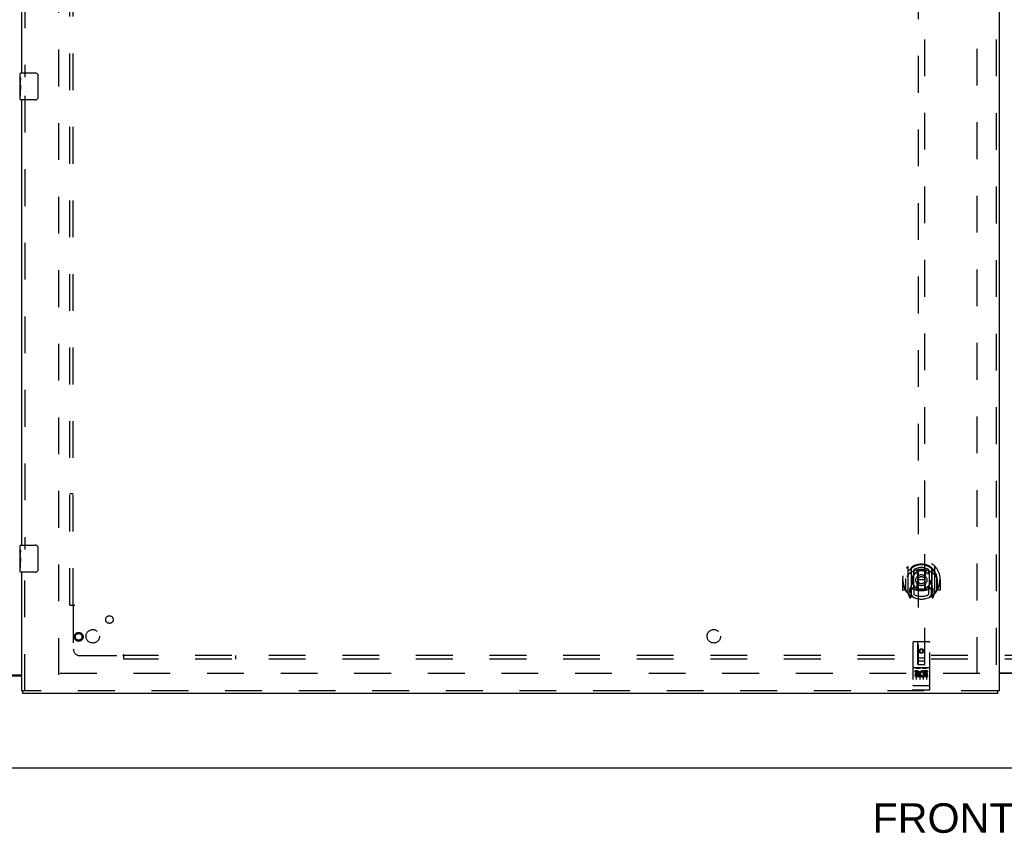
# Model space of a CAD drawing. Header units: inches. Extents: x 0 to 248, y 0 to 160.
# Tile 3 of 69: x 43 to 79, y 45 to 75. Entities that reach past the tile are written whole.
import ezdxf

# ---------------------------------------------------------------- set-up
doc = ezdxf.new("R2010")
doc.units = ezdxf.units.IN
doc.header["$LTSCALE"] = 13.627625
doc.header["$MEASUREMENT"] = 0
doc.linetypes.add('HIDDEN', pattern=[0.2, 0.1, -0.1])
doc.layers.get('0').update_dxf_attribs({"linetype": 'CONTINUOUS'})
for name, color, linetype in [('DEFAULT_2', 8, 'HIDDEN'), ('DIMENSIONS', 7, 'CONTINUOUS'), ('LEFTHAND_DOOR_ASSEMBLY', 7, 'CONTINUOUS'), ('SUBPANEL', 7, 'CONTINUOUS')]:
    doc.layers.add(name, color=color, linetype=linetype)
doc.styles.get("Standard").update_dxf_attribs({"font": 'arial.ttf'})

msp = doc.modelspace()

# ---------------------------------------------------------------- linework, layer by layer
at = {"color": 3, "linetype": 'Continuous'}
for p, q in [((40.925, 50.857), (42.605, 50.857)), ((42.605, 50.805), (40.967, 50.805)), ((78.793, 50.924), (80.105, 50.924)), ((80.105, 50.909), (78.793, 50.909)), ((40.907, 47.409), (118.553, 47.409))]:
    msp.add_line(p, q, dxfattribs=at)
at = {"layer": 'DEFAULT_2', "color": 8, "linetype": 'HIDDEN'}
for p, q in [((43.98, 50.857), (43.98, 111.961)), ((77.98, 50.888), (77.98, 111.93)), ((78.084, 50.909), (43.994, 50.909))]:
    msp.add_line(p, q, dxfattribs=at)
at = {"layer": 'LEFTHAND_DOOR_ASSEMBLY', "color": 8, "linetype": 'HIDDEN'}
for p, q in [((78.689, 112.555), (78.689, 50.263)), ((42.709, 89.814), (42.709, 73.004)), ((75.793, 79.239), (75.793, 51.237)), ((76.043, 51.237), (76.043, 79.239)), ((42.709, 72.314), (42.709, 55.504)), ((42.709, 50.263), (42.709, 54.814)), ((75.418, 54.865), (75.418, 53.897)), ((75.535, 54.811), (75.535, 53.795)), ((75.543, 54.786), (75.543, 53.783)), ((75.643, 54.746), (75.643, 54.643)), ((75.755, 54.72), (75.785, 54.381)), ((76.08, 54.72), (76.05, 54.381)), ((76.193, 54.643), (76.193, 54.746)), ((76.293, 54.786), (76.293, 53.783)), ((76.3, 54.811), (76.3, 53.795)), ((76.418, 53.897), (76.418, 54.865)), ((75.233, 54.381), (75.218, 54.381)), ((75.218, 54.381), (75.218, 54.008)), ((75.335, 54.381), (75.35, 54.381)), ((75.335, 54.381), (75.335, 53.993)), ((75.343, 54.428), (75.343, 54.43)), ((75.343, 53.97), (75.343, 54.428)), ((75.635, 54.063), (75.635, 54.694)), ((75.755, 54.037), (75.785, 54.381)), ((76.05, 54.381), (75.785, 54.381)), ((76.081, 54.037), (76.05, 54.381)), ((76.2, 54.694), (76.2, 54.063)), ((76.5, 54.381), (76.485, 54.381)), ((76.493, 54.428), (76.492, 54.43)), ((76.493, 53.97), (76.493, 54.428)), ((76.5, 54.381), (76.5, 53.993)), ((76.618, 54.381), (76.603, 54.381)), ((76.618, 54.381), (76.618, 54.008)), ((75.335, 53.993), (75.233, 53.993)), ((75.335, 53.993), (75.343, 54.008)), ((75.535, 54.052), (75.475, 54.052)), ((75.475, 54.052), (75.475, 53.902)), ((75.545, 54.015), (75.545, 53.808)), ((75.635, 54.053), (75.563, 54.053)), ((75.631, 54.035), (75.565, 54.035)), ((75.643, 54.082), (75.643, 53.83)), ((76.193, 53.83), (76.193, 54.082)), ((76.273, 54.053), (76.2, 54.053)), ((76.27, 54.035), (76.204, 54.035)), ((76.29, 53.808), (76.29, 54.015)), ((76.36, 54.052), (76.3, 54.052)), ((76.36, 53.902), (76.36, 54.052)), ((76.492, 54.008), (76.5, 53.993)), ((76.603, 53.993), (76.5, 53.993)), ((75.422, 53.887), (75.492, 53.711)), ((75.475, 53.902), (75.543, 53.902)), ((75.513, 53.955), (75.483, 53.909)), ((75.514, 53.791), (75.518, 53.788)), ((75.521, 53.714), (75.535, 53.795)), ((75.613, 53.733), (75.543, 53.842)), ((76.293, 53.842), (76.223, 53.733)), ((76.293, 53.902), (76.36, 53.902)), ((76.3, 53.795), (76.314, 53.714)), ((76.321, 53.791), (76.321, 53.791)), ((76.321, 53.791), (76.322, 53.791)), ((76.321, 53.791), (76.322, 53.791)), ((76.352, 53.909), (76.322, 53.955)), ((76.343, 53.711), (76.413, 53.887)), ((75.605, 52.047), (75.605, 50.322)), ((76.2, 52.077), (75.635, 52.077)), ((75.791, 51.237), (75.788, 52.047)), ((75.918, 51.809), (75.855, 51.773)), ((75.918, 51.798), (75.865, 51.768)), ((75.98, 51.773), (75.918, 51.809)), ((75.918, 51.809), (75.918, 51.798)), ((75.97, 51.768), (75.918, 51.798)), ((76.044, 51.237), (76.048, 52.047)), ((76.23, 50.322), (76.23, 52.047)), ((75.79, 51.487), (76.045, 51.487)), ((75.855, 51.773), (75.865, 51.768)), ((75.855, 51.773), (75.855, 51.701)), ((75.855, 51.701), (75.865, 51.707)), ((75.855, 51.701), (75.918, 51.665)), ((75.865, 51.768), (75.865, 51.707)), ((75.865, 51.707), (75.918, 51.677)), ((75.918, 51.677), (75.97, 51.707)), ((75.918, 51.665), (75.98, 51.701)), ((75.918, 51.665), (75.918, 51.677)), ((75.98, 51.773), (75.97, 51.768)), ((75.97, 51.707), (75.97, 51.768)), ((75.98, 51.701), (75.97, 51.707)), ((75.98, 51.701), (75.98, 51.773)), ((76.2, 51.12), (75.635, 51.12)), ((75.706, 51.104), (75.879, 51.104)), ((75.791, 51.237), (75.793, 51.237)), ((75.793, 51.237), (76.043, 51.237)), ((76.003, 51.362), (75.833, 51.362)), ((75.956, 51.104), (76.129, 51.104)), ((76.043, 51.237), (76.044, 51.237)), ((75.773, 50.998), (75.681, 50.998)), ((75.681, 50.998), (75.681, 50.955)), ((75.773, 50.955), (75.681, 50.955)), ((75.73, 50.989), (75.73, 50.683)), ((75.777, 50.912), (75.731, 50.912)), ((75.773, 50.871), (75.745, 50.871)), ((75.837, 50.827), (75.745, 50.827)), ((75.837, 50.785), (75.745, 50.785)), ((75.837, 50.827), (75.837, 50.785)), ((75.855, 50.989), (75.855, 50.683)), ((75.969, 50.833), (75.986, 50.794)), ((75.98, 50.989), (75.98, 50.683)), ((75.993, 50.962), (75.98, 50.944)), ((75.99, 50.987), (75.993, 50.986)), ((76.149, 50.998), (75.993, 50.998)), ((75.993, 50.998), (75.993, 50.986)), ((75.993, 50.962), (75.993, 50.785)), ((76.149, 50.785), (75.993, 50.785)), ((76.149, 50.955), (76.036, 50.955)), ((76.036, 50.955), (76.036, 50.912)), ((76.128, 50.912), (76.036, 50.912)), ((76.128, 50.87), (76.036, 50.87)), ((76.036, 50.87), (76.036, 50.827)), ((76.149, 50.827), (76.036, 50.827)), ((76.105, 50.989), (76.105, 50.683)), ((76.128, 50.912), (76.128, 50.87)), ((76.149, 50.998), (76.149, 50.955)), ((76.149, 50.827), (76.149, 50.785)), ((75.623, 50.451), (75.622, 50.451)), ((75.624, 50.45), (75.623, 50.451)), ((75.625, 50.45), (75.624, 50.45)), ((75.624, 50.45), (75.624, 50.45)), ((75.626, 50.45), (75.625, 50.45)), ((75.627, 50.45), (75.626, 50.45)), ((75.628, 50.45), (75.627, 50.45)), ((75.629, 50.45), (75.628, 50.45)), ((75.628, 50.45), (75.628, 50.45)), ((75.63, 50.45), (75.629, 50.45)), ((75.631, 50.45), (75.63, 50.45)), ((75.632, 50.45), (75.631, 50.45)), ((75.633, 50.45), (75.632, 50.45)), ((75.634, 50.45), (75.633, 50.45)), ((75.633, 50.45), (75.633, 50.45)), ((75.635, 50.45), (75.634, 50.45)), ((76.201, 50.45), (75.635, 50.45)), ((76.201, 50.45), (76.202, 50.45)), ((76.201, 50.45), (76.201, 50.45)), ((76.202, 50.45), (76.203, 50.45)), ((76.203, 50.45), (76.204, 50.45)), ((76.204, 50.45), (76.205, 50.45)), ((76.205, 50.45), (76.206, 50.45)), ((76.206, 50.45), (76.207, 50.45)), ((76.206, 50.45), (76.206, 50.45)), ((76.207, 50.45), (76.208, 50.45)), ((76.208, 50.45), (76.209, 50.45)), ((76.209, 50.45), (76.21, 50.45)), ((76.21, 50.45), (76.211, 50.45)), ((76.21, 50.45), (76.21, 50.45)), ((76.211, 50.45), (76.212, 50.45)), ((76.212, 50.45), (76.213, 50.451)), ((76.213, 50.451), (76.214, 50.451)), ((76.213, 50.451), (76.213, 50.451)), ((78.751, 50.263), (42.647, 50.263)), ((76.2, 50.292), (75.635, 50.292))]:
    msp.add_line(p, q, dxfattribs=at)
at = {"layer": 'LEFTHAND_DOOR_ASSEMBLY', "color": 3, "linetype": 'Continuous'}
for p, q in [((78.793, 112.555), (78.793, 50.263)), ((42.605, 73.159), (42.605, 89.659)), ((42.605, 55.659), (42.605, 72.159)), ((42.605, 50.263), (42.605, 54.659)), ((78.751, 50.159), (42.647, 50.159))]:
    msp.add_line(p, q, dxfattribs=at)
at = {"layer": 'LEFTHAND_DOOR_ASSEMBLY', "color": 7, "linetype": 'Continuous'}
for p, q in [((42.545, 72.999), (42.545, 73.144)), ((42.545, 72.741), (42.545, 72.998)), ((42.551, 72.942), (42.545, 72.942)), ((42.56, 73.159), (43.1, 73.159)), ((43.2, 73.059), (43.2, 72.259)), ((42.545, 72.775), (42.552, 72.775)), ((42.545, 72.174), (42.545, 72.738)), ((42.547, 72.712), (42.545, 72.712)), ((42.545, 72.58), (42.551, 72.58)), ((42.552, 72.775), (42.552, 72.911)), ((42.545, 72.544), (42.552, 72.544)), ((42.545, 72.481), (42.552, 72.481)), ((42.545, 72.314), (42.552, 72.314)), ((42.552, 72.314), (42.552, 72.544)), ((43.1, 72.159), (42.56, 72.159)), ((42.545, 55.499), (42.545, 55.644)), ((42.545, 55.241), (42.545, 55.498)), ((42.551, 55.442), (42.545, 55.442)), ((42.56, 55.659), (43.1, 55.659)), ((43.2, 55.559), (43.2, 54.759)), ((42.545, 55.275), (42.552, 55.275)), ((42.545, 54.674), (42.545, 55.238)), ((42.547, 55.212), (42.545, 55.212)), ((42.545, 55.08), (42.551, 55.08)), ((42.552, 55.275), (42.552, 55.411)), ((42.545, 55.044), (42.552, 55.044)), ((42.545, 54.981), (42.552, 54.981)), ((42.545, 54.814), (42.552, 54.814)), ((42.552, 54.814), (42.552, 55.044)), ((43.1, 54.659), (42.56, 54.659)), ((42.605, 50.263), (42.647, 50.263)), ((42.647, 50.159), (42.647, 50.263)), ((78.793, 50.263), (78.751, 50.263)), ((78.751, 50.159), (78.751, 50.263))]:
    msp.add_line(p, q, dxfattribs=at)
for points in [[(42.545, 72.999), (42.545, 72.995), (42.546, 72.99), (42.546, 72.985), (42.548, 72.972)], [(42.548, 72.972), (42.549, 72.964), (42.55, 72.956), (42.55, 72.947)], [(42.55, 72.947), (42.551, 72.939), (42.552, 72.929), (42.552, 72.92), (42.552, 72.911)], [(43.193, 73.096), (43.195, 73.09), (43.197, 73.084), (43.198, 73.078), (43.199, 73.072), (43.2, 73.066), (43.2, 73.059)], [(42.545, 72.741), (42.545, 72.733), (42.546, 72.724), (42.546, 72.714)], [(42.546, 72.714), (42.549, 72.68), (42.55, 72.668), (42.551, 72.656), (42.552, 72.643), (42.552, 72.63), (42.552, 72.617), (42.552, 72.605), (42.552, 72.592), (42.551, 72.579), (42.55, 72.567), (42.549, 72.555)], [(43.2, 72.259), (43.2, 72.253), (43.199, 72.247), (43.198, 72.241), (43.197, 72.235), (43.195, 72.229), (43.193, 72.223)], [(42.545, 55.499), (42.545, 55.495), (42.546, 55.49), (42.546, 55.485), (42.548, 55.472)], [(42.548, 55.472), (42.549, 55.464), (42.55, 55.456), (42.55, 55.447)], [(42.55, 55.447), (42.551, 55.439), (42.552, 55.429), (42.552, 55.42), (42.552, 55.411)], [(43.193, 55.596), (43.195, 55.59), (43.197, 55.584), (43.198, 55.578), (43.199, 55.572), (43.2, 55.566), (43.2, 55.559)], [(42.545, 55.241), (42.545, 55.233), (42.546, 55.224), (42.546, 55.214)], [(42.546, 55.214), (42.549, 55.18), (42.55, 55.168), (42.551, 55.156), (42.552, 55.143), (42.552, 55.13), (42.552, 55.117), (42.552, 55.105), (42.552, 55.092), (42.551, 55.079), (42.55, 55.067), (42.549, 55.055)], [(43.2, 54.759), (43.2, 54.753), (43.199, 54.747), (43.198, 54.741), (43.197, 54.735), (43.195, 54.729), (43.193, 54.723)]]:
    msp.add_lwpolyline(points, dxfattribs=at)
at = {"layer": 'LEFTHAND_DOOR_ASSEMBLY', "color": 8, "linetype": 'HIDDEN'}
for points in [[(75.372, 54.82), (75.373, 54.821), (75.374, 54.821), (75.374, 54.822), (75.375, 54.823), (75.376, 54.824), (75.376, 54.825), (75.377, 54.825), (75.378, 54.826), (75.379, 54.827), (75.379, 54.828), (75.38, 54.828), (75.381, 54.829), (75.382, 54.83), (75.383, 54.83), (75.383, 54.831), (75.384, 54.832), (75.385, 54.832), (75.386, 54.833), (75.387, 54.834), (75.388, 54.834), (75.388, 54.835), (75.389, 54.836), (75.39, 54.836), (75.391, 54.837), (75.392, 54.837), (75.393, 54.838), (75.394, 54.838), (75.394, 54.839), (75.395, 54.839), (75.396, 54.84), (75.397, 54.84), (75.398, 54.841), (75.399, 54.841), (75.4, 54.842)], [(75.73, 54.738), (75.735, 54.739), (75.74, 54.741), (75.746, 54.742), (75.751, 54.743), (75.757, 54.745), (75.762, 54.746), (75.768, 54.747), (75.773, 54.748), (75.779, 54.749), (75.784, 54.751), (75.79, 54.752), (75.795, 54.753), (75.801, 54.754), (75.806, 54.754), (75.812, 54.755), (75.817, 54.756), (75.823, 54.757), (75.828, 54.758), (75.834, 54.758), (75.839, 54.759), (75.845, 54.76), (75.851, 54.76), (75.856, 54.761), (75.862, 54.761), (75.867, 54.762), (75.873, 54.762), (75.878, 54.762), (75.884, 54.763), (75.89, 54.763), (75.895, 54.763), (75.901, 54.763), (75.906, 54.763), (75.912, 54.763), (75.918, 54.763), (75.923, 54.763), (75.929, 54.763), (75.934, 54.763), (75.94, 54.763), (75.946, 54.763), (75.951, 54.763), (75.957, 54.762), (75.962, 54.762), (75.968, 54.762), (75.974, 54.761), (75.979, 54.761), (75.985, 54.76), (75.99, 54.76), (75.996, 54.759), (76.001, 54.758), (76.007, 54.758), (76.012, 54.757), (76.018, 54.756), (76.024, 54.755), (76.029, 54.754), (76.035, 54.754), (76.04, 54.753), (76.046, 54.752), (76.051, 54.751), (76.057, 54.749), (76.062, 54.748), (76.068, 54.747), (76.073, 54.746), (76.078, 54.745), (76.084, 54.743), (76.089, 54.742), (76.095, 54.741), (76.1, 54.739), (76.106, 54.738)], [(76.435, 54.842), (76.436, 54.841), (76.437, 54.841), (76.438, 54.84), (76.439, 54.84), (76.44, 54.839), (76.441, 54.839), (76.442, 54.838), (76.442, 54.838), (76.443, 54.837), (76.444, 54.837), (76.445, 54.836), (76.446, 54.836), (76.447, 54.835), (76.448, 54.834), (76.448, 54.834), (76.449, 54.833), (76.45, 54.832), (76.451, 54.832), (76.452, 54.831), (76.453, 54.83), (76.453, 54.83), (76.454, 54.829), (76.455, 54.828), (76.456, 54.828), (76.456, 54.827), (76.457, 54.826), (76.458, 54.825), (76.459, 54.825), (76.459, 54.824), (76.46, 54.823), (76.461, 54.822), (76.462, 54.821), (76.462, 54.821), (76.463, 54.82)], [(75.463, 54.596), (75.462, 54.595), (75.46, 54.593), (75.459, 54.592), (75.457, 54.59), (75.455, 54.589), (75.454, 54.587), (75.452, 54.586), (75.45, 54.584), (75.449, 54.582), (75.447, 54.58), (75.445, 54.578), (75.443, 54.576), (75.441, 54.574), (75.439, 54.572), (75.437, 54.57), (75.435, 54.567), (75.433, 54.565), (75.431, 54.562), (75.429, 54.56), (75.427, 54.557), (75.425, 54.554), (75.422, 54.551), (75.42, 54.548), (75.418, 54.545), (75.415, 54.542), (75.413, 54.538), (75.41, 54.534), (75.408, 54.531), (75.405, 54.527), (75.403, 54.523), (75.4, 54.518), (75.397, 54.514), (75.394, 54.509), (75.391, 54.505), (75.388, 54.5), (75.385, 54.494)], [(76.45, 54.494), (76.447, 54.5), (76.444, 54.505), (76.441, 54.509), (76.438, 54.514), (76.435, 54.518), (76.433, 54.523), (76.43, 54.527), (76.427, 54.531), (76.425, 54.534), (76.422, 54.538), (76.42, 54.541), (76.417, 54.545), (76.415, 54.548), (76.413, 54.551), (76.411, 54.554), (76.408, 54.557), (76.406, 54.56), (76.404, 54.562), (76.402, 54.565), (76.4, 54.567), (76.398, 54.57), (76.396, 54.572), (76.394, 54.574), (76.392, 54.576), (76.39, 54.578), (76.388, 54.58), (76.387, 54.582), (76.385, 54.584), (76.383, 54.586), (76.381, 54.587), (76.38, 54.589), (76.378, 54.59), (76.377, 54.592), (76.375, 54.593), (76.373, 54.595), (76.372, 54.596)], [(75.4, 53.92), (75.399, 53.921), (75.398, 53.921), (75.397, 53.922), (75.396, 53.922), (75.395, 53.922), (75.394, 53.923), (75.394, 53.923), (75.393, 53.924), (75.392, 53.925), (75.391, 53.925), (75.39, 53.926), (75.389, 53.926), (75.388, 53.927), (75.388, 53.927), (75.387, 53.928), (75.386, 53.929), (75.385, 53.929), (75.384, 53.93), (75.383, 53.931), (75.383, 53.931), (75.382, 53.932), (75.381, 53.933), (75.38, 53.933), (75.379, 53.934), (75.379, 53.935), (75.378, 53.936), (75.377, 53.936), (75.376, 53.937), (75.376, 53.938), (75.375, 53.939), (75.374, 53.94), (75.374, 53.94), (75.373, 53.941), (75.372, 53.942)], [(76.463, 53.942), (76.462, 53.941), (76.462, 53.94), (76.461, 53.94), (76.46, 53.939), (76.459, 53.938), (76.459, 53.937), (76.458, 53.936), (76.457, 53.936), (76.456, 53.935), (76.456, 53.934), (76.455, 53.933), (76.454, 53.933), (76.453, 53.932), (76.453, 53.931), (76.452, 53.931), (76.451, 53.93), (76.45, 53.929), (76.449, 53.929), (76.448, 53.928), (76.448, 53.927), (76.447, 53.927), (76.446, 53.926), (76.445, 53.926), (76.444, 53.925), (76.443, 53.925), (76.442, 53.924), (76.442, 53.923), (76.441, 53.923), (76.44, 53.922), (76.439, 53.922), (76.438, 53.922), (76.437, 53.921), (76.436, 53.921), (76.435, 53.92)], [(75.7, 51.103), (75.7, 51.103), (75.7, 51.103), (75.7, 51.103), (75.7, 51.103), (75.701, 51.103), (75.701, 51.103), (75.701, 51.103), (75.701, 51.103), (75.701, 51.103), (75.701, 51.103), (75.701, 51.103), (75.701, 51.103), (75.701, 51.103), (75.701, 51.103), (75.702, 51.103), (75.702, 51.103), (75.702, 51.103), (75.702, 51.103), (75.702, 51.103), (75.702, 51.103), (75.702, 51.103), (75.702, 51.103), (75.703, 51.104), (75.703, 51.104), (75.703, 51.104), (75.703, 51.104), (75.703, 51.104), (75.703, 51.104), (75.704, 51.104), (75.704, 51.104), (75.704, 51.104), (75.704, 51.104), (75.704, 51.104), (75.704, 51.104), (75.705, 51.104), (75.705, 51.104), (75.705, 51.104), (75.705, 51.104), (75.705, 51.104), (75.705, 51.104), (75.706, 51.104), (75.706, 51.104), (75.706, 51.104), (75.706, 51.104), (75.706, 51.104)], [(75.879, 51.104), (75.879, 51.104), (75.879, 51.104), (75.879, 51.104), (75.879, 51.104), (75.88, 51.104), (75.88, 51.104), (75.88, 51.104), (75.88, 51.104), (75.88, 51.104), (75.88, 51.104), (75.881, 51.104), (75.881, 51.104), (75.881, 51.104), (75.881, 51.104), (75.881, 51.104), (75.882, 51.104), (75.882, 51.104), (75.882, 51.104), (75.882, 51.104), (75.882, 51.104), (75.882, 51.104), (75.882, 51.104), (75.883, 51.104), (75.883, 51.103), (75.883, 51.103), (75.883, 51.103), (75.883, 51.103), (75.883, 51.103), (75.883, 51.103), (75.883, 51.103), (75.884, 51.103), (75.884, 51.103), (75.884, 51.103), (75.884, 51.103), (75.884, 51.103), (75.884, 51.103), (75.884, 51.103), (75.884, 51.103), (75.884, 51.103), (75.885, 51.103), (75.885, 51.103), (75.885, 51.103), (75.885, 51.103), (75.885, 51.103), (75.885, 51.103), (75.885, 51.103)], [(75.95, 51.103), (75.95, 51.103), (75.95, 51.103), (75.95, 51.103), (75.95, 51.103), (75.951, 51.103), (75.951, 51.103), (75.951, 51.103), (75.951, 51.103), (75.951, 51.103), (75.951, 51.103), (75.951, 51.103), (75.951, 51.103), (75.951, 51.103), (75.951, 51.103), (75.952, 51.103), (75.952, 51.103), (75.952, 51.103), (75.952, 51.103), (75.952, 51.103), (75.952, 51.103), (75.952, 51.103), (75.953, 51.103), (75.953, 51.104), (75.953, 51.104), (75.953, 51.104), (75.953, 51.104), (75.953, 51.104), (75.953, 51.104), (75.954, 51.104), (75.954, 51.104), (75.954, 51.104), (75.954, 51.104), (75.954, 51.104), (75.954, 51.104), (75.955, 51.104), (75.955, 51.104), (75.955, 51.104), (75.955, 51.104), (75.955, 51.104), (75.955, 51.104), (75.956, 51.104), (75.956, 51.104), (75.956, 51.104), (75.956, 51.104), (75.956, 51.104)], [(76.129, 51.104), (76.129, 51.104), (76.129, 51.104), (76.129, 51.104), (76.129, 51.104), (76.13, 51.104), (76.13, 51.104), (76.13, 51.104), (76.13, 51.104), (76.13, 51.104), (76.13, 51.104), (76.131, 51.104), (76.131, 51.104), (76.131, 51.104), (76.131, 51.104), (76.131, 51.104), (76.132, 51.104), (76.132, 51.104), (76.132, 51.104), (76.132, 51.104), (76.132, 51.104), (76.132, 51.104), (76.132, 51.104), (76.133, 51.104), (76.133, 51.103), (76.133, 51.103), (76.133, 51.103), (76.133, 51.103), (76.133, 51.103), (76.133, 51.103), (76.133, 51.103), (76.134, 51.103), (76.134, 51.103), (76.134, 51.103), (76.134, 51.103), (76.134, 51.103), (76.134, 51.103), (76.134, 51.103), (76.134, 51.103), (76.134, 51.103), (76.135, 51.103), (76.135, 51.103), (76.135, 51.103), (76.135, 51.103), (76.135, 51.103), (76.135, 51.103), (76.135, 51.103)], [(75.622, 50.451), (75.621, 50.451), (75.621, 50.451), (75.621, 50.451), (75.62, 50.451), (75.62, 50.451), (75.619, 50.451), (75.619, 50.451), (75.619, 50.451), (75.618, 50.451), (75.618, 50.451), (75.618, 50.451), (75.617, 50.451), (75.617, 50.451), (75.617, 50.451), (75.616, 50.452), (75.616, 50.452), (75.616, 50.452), (75.615, 50.452), (75.615, 50.452), (75.615, 50.452), (75.614, 50.452), (75.614, 50.452), (75.614, 50.452), (75.614, 50.452), (75.613, 50.452), (75.613, 50.452), (75.613, 50.452), (75.612, 50.452), (75.612, 50.453), (75.612, 50.453), (75.612, 50.453), (75.611, 50.453), (75.611, 50.453), (75.611, 50.453), (75.611, 50.453), (75.61, 50.453), (75.61, 50.453), (75.61, 50.453), (75.61, 50.453), (75.609, 50.453), (75.609, 50.454), (75.609, 50.454), (75.609, 50.454), (75.609, 50.454), (75.608, 50.454), (75.608, 50.454), (75.608, 50.454), (75.608, 50.454), (75.608, 50.454), (75.608, 50.454), (75.607, 50.454), (75.607, 50.455), (75.607, 50.455), (75.607, 50.455), (75.607, 50.455), (75.607, 50.455), (75.607, 50.455), (75.606, 50.455), (75.606, 50.455), (75.606, 50.455), (75.606, 50.455), (75.606, 50.456), (75.606, 50.456), (75.606, 50.456), (75.606, 50.456), (75.606, 50.456), (75.606, 50.456), (75.605, 50.456), (75.605, 50.456), (75.605, 50.456), (75.605, 50.456), (75.605, 50.457), (75.605, 50.457), (75.605, 50.457), (75.605, 50.457), (75.605, 50.457), (75.605, 50.457), (75.605, 50.457), (75.605, 50.457)], [(76.214, 50.451), (76.215, 50.451), (76.215, 50.451), (76.215, 50.451), (76.216, 50.451), (76.216, 50.451), (76.216, 50.451), (76.217, 50.451), (76.217, 50.451), (76.217, 50.451), (76.218, 50.451), (76.218, 50.451), (76.218, 50.451), (76.219, 50.452), (76.219, 50.452), (76.219, 50.452), (76.22, 50.452), (76.22, 50.452), (76.22, 50.452), (76.221, 50.452), (76.221, 50.452), (76.221, 50.452), (76.222, 50.452), (76.222, 50.452), (76.222, 50.452), (76.222, 50.452), (76.223, 50.452), (76.223, 50.453), (76.223, 50.453), (76.224, 50.453), (76.224, 50.453), (76.224, 50.453), (76.224, 50.453), (76.225, 50.453), (76.225, 50.453), (76.225, 50.453), (76.225, 50.453), (76.225, 50.453), (76.226, 50.453), (76.226, 50.454), (76.226, 50.454), (76.226, 50.454), (76.227, 50.454), (76.227, 50.454), (76.227, 50.454), (76.227, 50.454), (76.227, 50.454), (76.227, 50.454), (76.228, 50.454), (76.228, 50.454), (76.228, 50.455), (76.228, 50.455), (76.228, 50.455), (76.228, 50.455), (76.229, 50.455), (76.229, 50.455), (76.229, 50.455), (76.229, 50.455), (76.229, 50.455), (76.229, 50.455), (76.229, 50.456), (76.229, 50.456), (76.229, 50.456), (76.23, 50.456), (76.23, 50.456), (76.23, 50.456), (76.23, 50.456), (76.23, 50.456), (76.23, 50.456), (76.23, 50.456), (76.23, 50.457), (76.23, 50.457), (76.23, 50.457), (76.23, 50.457), (76.23, 50.457), (76.23, 50.457), (76.23, 50.457), (76.23, 50.457)]]:
    msp.add_lwpolyline(points, dxfattribs=at)
for centre, radius in [((75.918, 54.363), 0.35), ((75.918, 54.363), 0.335), ((75.918, 54.363), 0.205), ((75.918, 54.363), 0.133), ((44.709, 52.263), 0.164), ((44.709, 52.263), 0.124), ((75.918, 51.737), 0.085), ((75.918, 51.737), 0.0845)]:
    msp.add_circle(centre, radius, dxfattribs=at)
at = {"layer": 'LEFTHAND_DOOR_ASSEMBLY', "color": 7, "linetype": 'Continuous'}
for centre, radius, start, end in [((42.56, 73.144), 0.015, 90, 180), ((43.1, 73.059), 0.1, 21.1999, 90), ((43.1, 72.259), 0.1, 270, 338.7946), ((42.56, 72.174), 0.015, 180, 270), ((42.56, 55.644), 0.015, 90, 180), ((43.1, 55.559), 0.1, 21.1999, 90), ((43.1, 54.759), 0.1, 270, 338.7946), ((42.56, 54.674), 0.015, 180, 270)]:
    msp.add_arc(centre, radius, start, end, dxfattribs=at)
at = {"layer": 'LEFTHAND_DOOR_ASSEMBLY', "color": 8, "linetype": 'HIDDEN'}
for centre, radius, start, end in [((75.918, 54.381), 0.7, 305.5126, 234.4874), ((75.918, 54.378), 0.583, 0.2464, 179.7536), ((75.918, 54.353), 0.58, 7.6622, 172.3378), ((75.433, 54.865), 0.015, 135.0748, 180), ((75.918, 54.063), 0.7, 49.529, 130.471), ((75.55, 54.811), 0.015, 130.3587, 180), ((75.563, 54.786), 0.02, 129.3378, 179.9984), ((75.65, 54.694), 0.015, 112.9863, 180), ((75.918, 54.353), 0.48, 55.0461, 124.9539), ((75.918, 54.363), 0.343, 48.8739, 131.1261), ((75.735, 54.718), 0.02, 5.0796, 105.5752), ((76.1, 54.718), 0.02, 74.4248, 174.9204), ((76.185, 54.694), 0.015, 0, 67.0137), ((76.273, 54.786), 0.02, 0, 50.6594), ((76.285, 54.811), 0.015, 0, 49.6413), ((76.403, 54.865), 0.015, 0, 44.9252), ((75.918, 54.381), 0.685, 180, 213.0115), ((75.363, 54.428), 0.02, 172.3378, 180), ((75.673, 54.643), 0.03, 180, 311.1261), ((76.163, 54.643), 0.03, 228.8739, 360), ((76.473, 54.428), 0.02, 0, 7.6622), ((75.918, 54.381), 0.685, 326.9885, 360), ((75.233, 54.008), 0.015, 180, 270), ((75.363, 53.97), 0.02, 180, 215.2961), ((75.918, 54.693), 0.7, 233.2319, 306.7681), ((75.355, 54.057), 0.188, 327.3208, 360), ((75.563, 54.033), 0.02, 90, 180), ((75.565, 54.015), 0.02, 90, 180), ((75.631, 54.015), 0.02, 66.536, 90), ((75.65, 54.063), 0.015, 180, 247.0137), ((75.918, 54.675), 0.7, 246.536, 293.464), ((75.673, 54.082), 0.03, 48.8739, 180), ((75.918, 54.363), 0.343, 228.8739, 311.1261), ((75.735, 54.038), 0.02, 254.3869, 354.9204), ((76.101, 54.038), 0.02, 185.0796, 285.6131), ((76.163, 54.082), 0.03, 0, 131.1261), ((76.185, 54.063), 0.015, 292.9863, 360), ((76.204, 54.015), 0.02, 90, 113.464), ((76.27, 54.015), 0.02, 0, 90), ((76.273, 54.033), 0.02, 0, 90), ((76.481, 54.057), 0.188, 180, 212.6792), ((76.473, 53.97), 0.02, 324.7039, 360), ((76.603, 54.008), 0.015, 270, 360), ((75.918, 54.363), 0.7, 215.2961, 324.7039), ((75.433, 53.897), 0.015, 180, 224.9252), ((75.488, 53.907), 0.005, 147.3208, 270), ((75.506, 53.717), 0.015, 201.8041, 350), ((75.523, 53.827), 0.02, 234.4874, 360), ((75.525, 53.808), 0.02, 234.7457, 360), ((75.563, 53.783), 0.02, 180, 238.5295), ((75.918, 54.363), 0.6, 242.7204, 297.2796), ((76.273, 53.783), 0.02, 301.4688, 359.9992), ((76.31, 53.808), 0.02, 180, 305.2543), ((76.313, 53.827), 0.02, 180, 305.5126), ((76.329, 53.717), 0.015, 190, 338.1959), ((76.348, 53.907), 0.005, 270, 32.6792), ((76.403, 53.897), 0.015, 315.0748, 360), ((75.635, 52.047), 0.03, 90, 180), ((75.758, 52.047), 0.03, 0, 90), ((76.078, 52.047), 0.03, 90, 180), ((76.2, 52.047), 0.03, 0, 90), ((75.635, 51.15), 0.03, 180, 270), ((75.833, 51.322), 0.04, 90, 180), ((75.833, 51.277), 0.04, 180, 270), ((76.003, 51.322), 0.04, 0, 90), ((76.003, 51.277), 0.04, 270, 360), ((76.2, 51.15), 0.03, 270, 360), ((75.745, 50.849), 0.0644, 102.2995, 270.0775), ((75.745, 50.849), 0.0219, 89.9011, 270), ((75.773, 50.934), 0.0635, 270, 90), ((75.773, 50.934), 0.0219, 280.307, 90), ((75.944, 50.891), 0.107, 64.2636, 293.4027), ((75.944, 50.891), 0.0639, 54.8895, 293.4026), ((75.635, 50.322), 0.03, 180, 270), ((76.2, 50.322), 0.03, 270, 360)]:
    msp.add_arc(centre, radius, start, end, dxfattribs=at)
at = {"layer": 'LEFTHAND_DOOR_ASSEMBLY', "color": 7, "linetype": 'Continuous'}
for centre in [(42.808, 72.575), (42.808, 55.075)]:
    msp.add_ellipse(centre, major_axis=(0.263, 0), ratio=0.432808, start_param=3.141593, end_param=3.321581, dxfattribs=at)
at = {"layer": 'SUBPANEL', "color": 8, "linetype": 'HIDDEN'}
for p, q in [((44.386, 53.441), (44.386, 109.378)), ((44.511, 53.441), (44.511, 109.378)), ((44.511, 57.566), (44.386, 57.566)), ((44.386, 53.441), (44.473, 53.441)), ((44.473, 53.441), (44.552, 53.441)), ((44.493, 53.424), (44.5, 53.416)), ((44.511, 53.405), (44.511, 51.816)), ((44.761, 51.566), (46.351, 51.566)), ((46.386, 51.527), (46.386, 51.606)), ((113.074, 51.566), (46.386, 51.566)), ((46.386, 51.441), (46.386, 51.527)), ((113.074, 51.441), (46.386, 51.441)), ((50.511, 51.566), (50.511, 51.441))]:
    msp.add_line(p, q, dxfattribs=at)
for points in [[(44.473, 53.441), (44.475, 53.439), (44.478, 53.437), (44.48, 53.435), (44.482, 53.434), (44.484, 53.432), (44.486, 53.43), (44.488, 53.429), (44.489, 53.427), (44.491, 53.425), (44.493, 53.424)], [(44.5, 53.416), (44.502, 53.414), (44.504, 53.412), (44.506, 53.41), (44.508, 53.409), (44.51, 53.407), (44.511, 53.405)], [(44.531, 53.418), (44.526, 53.415), (44.524, 53.414), (44.521, 53.413), (44.519, 53.411), (44.517, 53.41), (44.515, 53.408), (44.513, 53.407), (44.511, 53.405)], [(44.552, 53.441), (44.552, 53.439), (44.551, 53.437), (44.55, 53.435), (44.549, 53.434), (44.548, 53.432), (44.547, 53.431), (44.545, 53.429), (44.544, 53.428), (44.542, 53.426), (44.541, 53.425), (44.539, 53.424), (44.537, 53.422), (44.535, 53.421), (44.533, 53.42), (44.531, 53.418)], [(46.361, 51.58), (46.36, 51.578), (46.358, 51.576), (46.357, 51.573), (46.355, 51.571), (46.354, 51.569), (46.352, 51.567), (46.351, 51.566)], [(46.364, 51.552), (46.362, 51.554), (46.36, 51.556), (46.358, 51.558), (46.356, 51.56), (46.354, 51.562), (46.353, 51.564), (46.351, 51.566)], [(46.386, 51.606), (46.385, 51.606), (46.383, 51.605), (46.381, 51.604), (46.38, 51.603), (46.378, 51.602), (46.376, 51.601), (46.375, 51.6), (46.373, 51.598), (46.372, 51.597), (46.371, 51.595), (46.369, 51.593), (46.368, 51.591), (46.367, 51.589), (46.365, 51.587), (46.364, 51.585), (46.361, 51.58)], [(46.386, 51.527), (46.385, 51.53), (46.383, 51.532), (46.381, 51.534), (46.379, 51.536), (46.378, 51.538), (46.376, 51.54), (46.374, 51.542), (46.373, 51.544), (46.371, 51.545), (46.369, 51.547), (46.364, 51.552)]]:
    msp.add_lwpolyline(points, dxfattribs=at)
for centre, radius in [((45.849, 52.903), 0.141), ((45.23, 52.284), 0.25), ((68.23, 52.284), 0.25)]:
    msp.add_circle(centre, radius, dxfattribs=at)
msp.add_arc((44.761, 51.816), 0.25, 180, 270, dxfattribs=at)

# ---------------------------------------------------------------- texts
at = {"layer": 'DIMENSIONS', "color": 2, "linetype": 'Continuous', "insert": (78.902, 46.095), "char_height": 1.0931, "width": 9.56586, "attachment_point": 2, "line_spacing_factor": 0.9}
msp.add_mtext('FRONT VIEW', dxfattribs=at)

doc.saveas('drawing.dxf')
